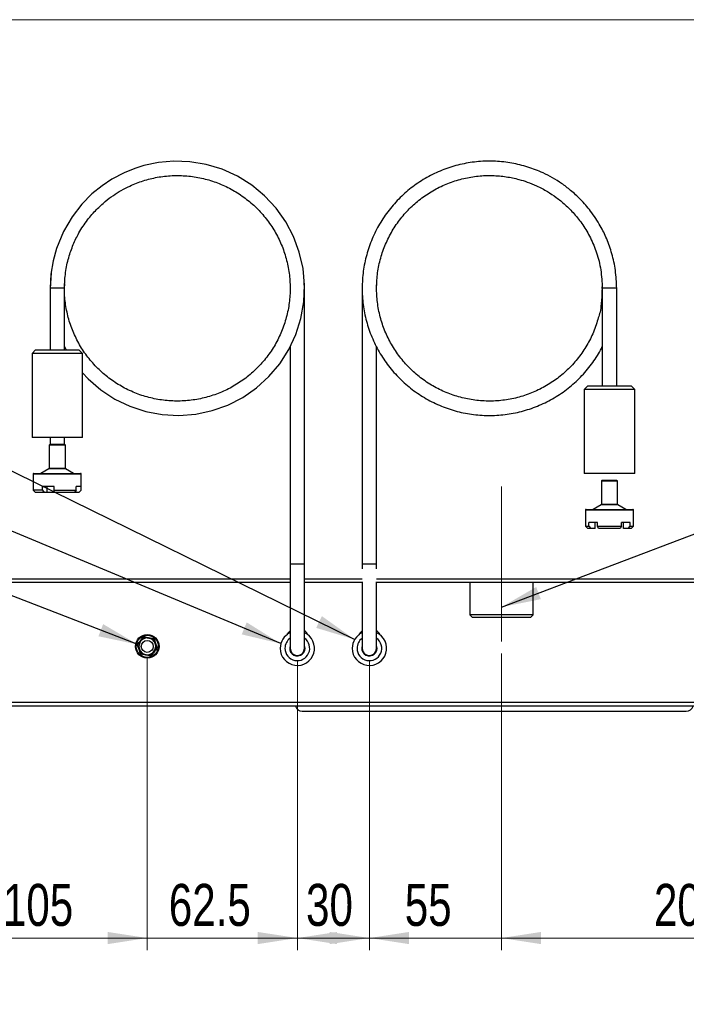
# Paper-space layout 'Specification Drawing' of a CAD drawing. Header units: millimetres. Extents: x 0 to 420, y 0 to 297.
# Tile 34 of 36: x 298 to 353, y 158 to 240. Entities that reach past the tile are written whole.
import ezdxf

# ---------------------------------------------------------------- set-up
doc = ezdxf.new("R2010")
doc.units = ezdxf.units.MM
doc.linetypes.add('CENTERX2', pattern=[20.32, 12.7, -2.54, 2.54, -2.54])
doc.styles.add('SLDTEXTSTYLE1', font='TXT', dxfattribs={"width": 0.75})
doc.dimstyles.new('SLDDIMSTYLE0', dxfattribs={"dimtxt": 0.18, "dimasz": 3.302, "dimexe": 0, "dimexo": 0.0625, "dimgap": 0, "dimtad": 0, "dimtih": 1, "dimtoh": 1, "dimdec": 0, "dimrnd": 1e-09, "dimzin": 0, "dimdsep": 46, "dimtxsty": 'Standard', "dimsah": 1, "dimcen": 0.09, "dimadec": 0, "dimazin": 0, "dimtfac": 3.302, "dimtdec": 0, "dimtofl": 0, "dimtmove": 0, "dimatfit": 3, "dimfxl": 0, "dimfrac": 2, "dimtolj": 1, "dimtzin": 0, "dimarcsym": 0})
doc.dimstyles.new('SLDDIMSTYLE10', dxfattribs={"dimtxt": 3.5, "dimasz": 3.302, "dimexe": 0, "dimexo": 0.0625, "dimgap": 0.875, "dimtad": 1, "dimdec": 1, "dimlfac": 5, "dimrnd": 1e-09, "dimzin": 12, "dimdsep": 46, "dimtxsty": 'SLDTEXTSTYLE1', "dimsah": 1, "dimcen": 0.09, "dimadec": 0, "dimazin": 3, "dimtfac": 1, "dimtdec": 1, "dimtmove": 0, "dimatfit": 0, "dimfxl": 0, "dimfrac": 2, "dimtolj": 1, "dimtzin": 12, "dimarcsym": 0})
doc.dimstyles.new('SLDDIMSTYLE11', dxfattribs={"dimtxt": 3.5, "dimasz": 3.302, "dimexe": 0, "dimexo": 0.0625, "dimgap": 0.875, "dimtad": 1, "dimdec": 1, "dimlfac": 5, "dimrnd": 1e-09, "dimzin": 12, "dimdsep": 46, "dimtxsty": 'SLDTEXTSTYLE1', "dimsah": 1, "dimcen": 0.09, "dimadec": 0, "dimazin": 3, "dimtfac": 1, "dimtdec": 1, "dimtofl": 0, "dimtmove": 0, "dimatfit": 3, "dimfxl": 0, "dimfrac": 2, "dimtolj": 1, "dimtzin": 12, "dimarcsym": 0})
doc.dimstyles.new('SLDDIMSTYLE7', dxfattribs={"dimtxt": 3.5, "dimasz": 3.302, "dimexe": 0, "dimexo": 0.0625, "dimgap": 0.875, "dimtad": 1, "dimlfac": 5, "dimrnd": 1e-09, "dimzin": 12, "dimdsep": 46, "dimtxsty": 'SLDTEXTSTYLE1', "dimsah": 1, "dimcen": 0.09, "dimadec": 0, "dimazin": 3, "dimtfac": 1, "dimtmove": 0, "dimatfit": 0, "dimfxl": 0, "dimfrac": 2, "dimtolj": 1, "dimtzin": 12, "dimarcsym": 0})
doc.dimstyles.new('SLDDIMSTYLE9', dxfattribs={"dimtxt": 3.5, "dimasz": 3.302, "dimexe": 0, "dimexo": 0.0625, "dimgap": 0.875, "dimtad": 1, "dimdec": 0, "dimlfac": 5, "dimrnd": 1e-09, "dimzin": 12, "dimdsep": 46, "dimtxsty": 'SLDTEXTSTYLE1', "dimsah": 1, "dimcen": 0.09, "dimadec": 0, "dimazin": 3, "dimtfac": 1, "dimtdec": 0, "dimtofl": 0, "dimtmove": 0, "dimatfit": 3, "dimfxl": 0, "dimfrac": 2, "dimtolj": 1, "dimtzin": 12, "dimarcsym": 0})

# ---------------------------------------------------------------- blocks, each defined once
blk = doc.blocks.new('_D_10')
at = {"color": 7, "linetype": 'Continuous', "lineweight": 0}
for p, q in [((278.975, 177.28), (278.975, 143.161)), ((387.346, 177.969), (387.346, 143.161)), ((387.346, 144.161), (278.975, 144.161))]:
    blk.add_line(p, q, dxfattribs=at)
at = {"color": 7, "linetype": 'Continuous', "lineweight": 18}
for points in [[(278.975, 144.161), (282.277, 143.653), (282.277, 144.669)], [(387.346, 144.161), (384.044, 144.669), (384.044, 143.653)]]:
    blk.add_solid(points, dxfattribs=at)
at = {"color": 7, "linetype": 'Continuous', "lineweight": 18, "insert": (324.052, 148.672), "char_height": 3.5, "attachment_point": 1, "style": 'SLDTEXTSTYLE1'}
blk.add_mtext('542', dxfattribs=at)
blk = doc.blocks.new('_D_11')
at = {"color": 7, "linetype": 'Continuous', "lineweight": 0}
for p, q in [((287.145, 186.461), (287.145, 162.309)), ((308.145, 186.621), (308.145, 162.309)), ((287.145, 163.309), (308.145, 163.309))]:
    blk.add_line(p, q, dxfattribs=at)
at = {"color": 7, "linetype": 'Continuous', "lineweight": 18}
for points in [[(287.145, 163.309), (290.447, 162.801), (290.447, 163.817)], [(308.145, 163.309), (304.843, 163.817), (304.843, 162.801)]]:
    blk.add_solid(points, dxfattribs=at)
at = {"color": 7, "linetype": 'Continuous', "lineweight": 18, "insert": (296.118, 167.821), "char_height": 3.5, "attachment_point": 1, "style": 'SLDTEXTSTYLE1'}
blk.add_mtext('105', dxfattribs=at)
blk = doc.blocks.new('_D_12')
at = {"color": 7, "linetype": 'Continuous', "lineweight": 0}
for p, q in [((308.145, 186.621), (308.145, 162.309)), ((320.645, 186.46), (320.645, 162.309)), ((308.145, 163.309), (301.795, 163.309)), ((308.145, 163.309), (320.645, 163.309)), ((320.645, 163.309), (326.995, 163.309))]:
    blk.add_line(p, q, dxfattribs=at)
at = {"color": 7, "linetype": 'Continuous', "lineweight": 18}
for points in [[(308.145, 163.309), (304.843, 163.817), (304.843, 162.801)], [(320.645, 163.309), (323.947, 162.801), (323.947, 163.817)]]:
    blk.add_solid(points, dxfattribs=at)
at = {"color": 7, "linetype": 'Continuous', "lineweight": 18, "insert": (309.936, 167.821), "char_height": 3.5, "attachment_point": 1, "style": 'SLDTEXTSTYLE1'}
blk.add_mtext('62.5', dxfattribs=at)
blk = doc.blocks.new('_D_13')
at = {"color": 7, "linetype": 'Continuous', "lineweight": 0}
for p, q in [((320.645, 186.46), (320.645, 162.309)), ((326.645, 186.46), (326.645, 162.309)), ((320.645, 163.309), (314.295, 163.309)), ((320.645, 163.309), (326.645, 163.309)), ((326.645, 163.309), (332.995, 163.309))]:
    blk.add_line(p, q, dxfattribs=at)
at = {"color": 7, "linetype": 'Continuous', "lineweight": 18}
for points in [[(320.645, 163.309), (317.343, 163.817), (317.343, 162.801)], [(326.645, 163.309), (329.947, 162.801), (329.947, 163.817)]]:
    blk.add_solid(points, dxfattribs=at)
at = {"color": 7, "linetype": 'Continuous', "lineweight": 18, "insert": (321.371, 167.821), "char_height": 3.5, "attachment_point": 1, "style": 'SLDTEXTSTYLE1'}
blk.add_mtext('30', dxfattribs=at)
blk = doc.blocks.new('_D_14')
at = {"color": 7, "linetype": 'Continuous', "lineweight": 0}
for p, q in [((326.645, 186.46), (326.645, 162.309)), ((337.645, 187.021), (337.645, 162.309)), ((326.645, 163.309), (320.295, 163.309)), ((326.645, 163.309), (337.645, 163.309)), ((337.645, 163.309), (343.995, 163.309))]:
    blk.add_line(p, q, dxfattribs=at)
at = {"color": 7, "linetype": 'Continuous', "lineweight": 18}
for points in [[(326.645, 163.309), (323.343, 163.817), (323.343, 162.801)], [(337.645, 163.309), (340.947, 162.801), (340.947, 163.817)]]:
    blk.add_solid(points, dxfattribs=at)
at = {"color": 7, "linetype": 'Continuous', "lineweight": 18, "insert": (329.593, 167.821), "char_height": 3.5, "attachment_point": 1, "style": 'SLDTEXTSTYLE1'}
blk.add_mtext('55', dxfattribs=at)
blk = doc.blocks.new('_D_15')
at = {"color": 7, "linetype": 'Continuous', "lineweight": 0}
for p, q in [((379.145, 188.101), (379.145, 162.309)), ((337.645, 187.021), (337.645, 162.309)), ((337.645, 163.309), (379.145, 163.309))]:
    blk.add_line(p, q, dxfattribs=at)
at = {"color": 7, "linetype": 'Continuous', "lineweight": 18}
for points in [[(337.645, 163.309), (340.947, 162.801), (340.947, 163.817)], [(379.145, 163.309), (375.843, 163.817), (375.843, 162.801)]]:
    blk.add_solid(points, dxfattribs=at)
at = {"color": 7, "linetype": 'Continuous', "lineweight": 18, "insert": (350.354, 167.821), "char_height": 3.5, "attachment_point": 1, "style": 'SLDTEXTSTYLE1'}
blk.add_mtext('207.5', dxfattribs=at)

psp = doc.layouts.new('Specification Drawing')

# ---------------------------------------------------------------- linework, layer by layer
at = {"color": 7, "linetype": 'Continuous', "lineweight": 18}
psp.add_line((393.1244, 239.8475), (273.3244, 239.8475), dxfattribs=at)
at = {"color": 7, "linetype": 'Continuous', "lineweight": 25}
for p, q in [((300.1278, 218.7385), (300.046, 217.4474)), ((320.0387, 217.5384), (320.0452, 217.4604)), ((321.2452, 217.4604), (321.2129, 217.9148)), ((326.0569, 217.672), (326.0452, 217.4604)), ((327.2452, 217.4604), (327.2738, 217.8633)), ((300.0452, 217.4604), (300.0452, 212.3315)), ((301.2452, 217.4604), (300.0452, 217.4604)), ((301.2452, 212.3315), (301.2452, 217.4604)), ((321.2452, 194.4604), (321.2452, 217.4604)), ((326.0452, 217.4604), (326.0452, 194.4604)), ((346.0452, 217.4604), (346.0452, 209.3315)), ((347.2452, 217.4604), (346.0452, 217.4604)), ((347.2452, 209.3315), (347.2452, 217.4604)), ((301.2452, 212.609), (301.3839, 212.3315)), ((320.0452, 212.5921), (320.0452, 194.4604)), ((327.2452, 194.4604), (327.2452, 212.5779)), ((298.8452, 212.3315), (298.5452, 212.0315)), ((298.5452, 212.0315), (298.5452, 205.0315)), ((298.7053, 212.0315), (298.5452, 212.0315)), ((302.7452, 212.0315), (298.7053, 212.0315)), ((298.8452, 212.3315), (298.9825, 212.3315)), ((298.9825, 212.3315), (302.4452, 212.3315)), ((302.7452, 212.0315), (302.4452, 212.3315)), ((302.7452, 205.0315), (302.7452, 212.0315)), ((344.8452, 209.3315), (344.5452, 209.0315)), ((344.8452, 209.3315), (348.4452, 209.3315)), ((348.7452, 209.0315), (348.4452, 209.3315)), ((344.5452, 209.0315), (344.5452, 202.0315)), ((348.7452, 209.0315), (344.5452, 209.0315)), ((348.7452, 202.0315), (348.7452, 209.0315)), ((298.7053, 205.0315), (298.5452, 205.0315)), ((302.7452, 205.0315), (298.7053, 205.0315)), ((299.972, 204.3815), (299.972, 202.4604)), ((300.0695, 204.4315), (300.022, 204.4315)), ((300.0452, 205.0315), (300.0452, 204.4315)), ((301.2684, 204.4315), (300.0695, 204.4315)), ((301.2452, 204.4315), (301.2452, 205.0315)), ((301.3184, 202.4604), (301.3184, 204.3815)), ((298.6452, 201.9815), (298.6452, 200.6315)), ((298.6952, 202.0315), (302.5952, 202.0315)), ((299.947, 202.4171), (299.2908, 202.0382)), ((301.9996, 202.0382), (301.3434, 202.4171)), ((302.6452, 200.6315), (302.6452, 201.9815)), ((348.7452, 202.0315), (344.5452, 202.0315)), ((345.972, 201.3815), (345.972, 199.4604)), ((347.2684, 201.4315), (346.022, 201.4315)), ((347.3184, 199.4604), (347.3184, 201.3815)), ((298.6452, 200.6315), (298.8452, 200.4315)), ((299.4283, 200.6315), (298.6452, 200.6315)), ((299.55, 200.4315), (298.8452, 200.4315)), ((300.3849, 200.9315), (299.4283, 200.9315)), ((299.4283, 200.6315), (299.4283, 200.9315)), ((299.4283, 200.6315), (299.55, 200.4315)), ((299.8177, 200.4315), (299.55, 200.4315)), ((299.8177, 200.4315), (299.8177, 200.9315)), ((300.4109, 200.4315), (299.8177, 200.4315)), ((300.3849, 200.6315), (300.3849, 200.9315)), ((300.3849, 200.6315), (302.2324, 200.6315)), ((300.4109, 200.4315), (300.3849, 200.6315)), ((302.0737, 200.4315), (300.4109, 200.4315)), ((302.2324, 200.6315), (302.0737, 200.4315)), ((302.4299, 200.4315), (302.0737, 200.4315)), ((302.6282, 200.9315), (302.2324, 200.9315)), ((302.2324, 200.6315), (302.2324, 200.9315)), ((302.4299, 200.4315), (302.6282, 200.6315)), ((302.4452, 200.4315), (302.4299, 200.4315)), ((302.4452, 200.4315), (302.6452, 200.6315)), ((302.6282, 200.6315), (302.6282, 200.9315)), ((302.6282, 200.6315), (302.6452, 200.6315)), ((345.947, 199.4171), (345.2908, 199.0382)), ((347.9996, 199.0382), (347.3434, 199.4171)), ((344.6452, 198.9815), (344.6452, 197.6315)), ((344.6952, 199.0315), (346.6452, 199.0315)), ((346.6452, 199.0315), (348.5952, 199.0315)), ((348.6452, 197.6315), (348.6452, 198.9815)), ((345.6452, 197.9315), (344.9131, 197.9315)), ((344.9131, 197.6315), (344.9131, 197.9315)), ((345.4674, 197.4315), (345.4674, 197.9315)), ((345.6452, 197.6315), (345.6452, 197.9315)), ((348.3772, 197.9315), (347.6452, 197.9315)), ((347.6452, 197.6315), (347.6452, 197.9315)), ((347.823, 197.4315), (347.823, 197.9315)), ((348.3772, 197.6315), (348.3772, 197.9315)), ((344.6452, 197.6315), (344.8452, 197.4315)), ((344.6452, 197.6315), (344.9131, 197.6315)), ((345.0863, 197.4315), (344.8452, 197.4315)), ((344.9131, 197.6315), (345.0863, 197.4315)), ((345.4674, 197.4315), (345.0863, 197.4315)), ((345.6452, 197.6315), (347.6452, 197.6315)), ((345.7452, 197.4315), (345.6452, 197.6315)), ((347.5452, 197.4315), (345.7452, 197.4315)), ((347.6452, 197.6315), (347.5452, 197.4315)), ((348.204, 197.4315), (347.823, 197.4315)), ((348.204, 197.4315), (348.3772, 197.6315)), ((348.4452, 197.4315), (348.204, 197.4315)), ((348.3772, 197.6315), (348.6452, 197.6315)), ((348.4452, 197.4315), (348.6452, 197.6315)), ((320.0452, 194.4604), (320.0452, 187.4604)), ((321.2452, 187.4604), (321.2452, 194.4604)), ((326.0452, 194.4604), (326.0452, 194.0853)), ((327.2452, 194.0853), (327.2452, 194.4604)), ((320.0452, 192.9404), (273.9965, 192.9404)), ((326.0452, 192.9404), (321.2452, 192.9404)), ((326.0452, 192.9921), (326.0452, 187.4604)), ((327.2452, 187.4604), (327.2452, 192.9921)), ((392.4509, 192.9404), (327.2452, 192.9404)), ((335.0012, 192.9404), (335.0012, 190.2526)), ((340.2892, 190.2526), (340.2892, 192.9404)), ((335.0012, 190.2526), (335.2332, 190.0206)), ((340.2892, 190.2526), (335.0012, 190.2526)), ((340.0572, 190.0206), (335.2332, 190.0206)), ((340.0572, 190.0206), (340.2892, 190.2526)), ((319.8098, 188.621), (319.7794, 188.621)), ((320.016, 187.3434), (320.0654, 187.3058)), ((320.0452, 187.4604), (320.0452, 187.3206)), ((321.2249, 187.3058), (321.2744, 187.3434)), ((321.2452, 187.3206), (321.2452, 187.4604)), ((326.016, 187.3434), (326.0654, 187.3058)), ((326.0367, 187.3271), (326.0452, 187.3253)), ((326.0452, 187.4604), (326.0452, 187.3206)), ((327.2249, 187.3058), (327.2744, 187.3434)), ((327.2452, 187.3206), (327.2452, 187.4604)), ((389.2252, 182.9406), (277.0652, 182.9406)), ((389.2252, 182.6206), (277.0652, 182.6206)), ((321.0452, 182.2204), (353.0452, 182.2204))]:
    psp.add_line(p, q, dxfattribs=at)
at = {"color": 8, "linetype": 'Continuous', "lineweight": 25}
for p, q in [((300.0233, 204.3815), (299.972, 204.3815)), ((301.3184, 204.3815), (300.0233, 204.3815)), ((302.6452, 201.9815), (298.6452, 201.9815)), ((299.2908, 202.0382), (299.3941, 202.0382)), ((299.3941, 202.0382), (301.9996, 202.0382)), ((300.0002, 202.4171), (299.947, 202.4171)), ((299.972, 202.4604), (301.3184, 202.4604)), ((301.3434, 202.4171), (300.0002, 202.4171)), ((347.3184, 201.3815), (345.972, 201.3815)), ((347.3434, 199.4171), (345.947, 199.4171)), ((345.972, 199.4604), (346.6452, 199.4604)), ((346.6452, 199.4604), (347.3184, 199.4604)), ((346.6452, 198.9815), (344.6452, 198.9815)), ((345.2908, 199.0382), (347.9996, 199.0382)), ((348.6452, 198.9815), (346.6452, 198.9815)), ((321.2452, 194.4604), (320.0452, 194.4604)), ((327.2452, 194.4604), (326.0452, 194.4604)), ((273.9937, 193.2604), (320.0452, 193.2604)), ((321.2452, 193.2604), (326.0523, 193.2604)), ((327.2381, 193.2604), (392.4537, 193.2604))]:
    psp.add_line(p, q, dxfattribs=at)
at = {"color": 7, "linetype": 'CENTERX2', "lineweight": 18, "ltscale": 1.8}
psp.add_line((337.6452, 188.0206), (337.6452, 200.9345), dxfattribs=at)
at = {"color": 7, "linetype": 'Continuous', "lineweight": 25, "flags": 128}
for points in [[(302.7452, 210.4276), (303.2104, 209.905), (304.263, 208.9971), (305.4298, 208.2322), (306.6928, 207.6248), (308.0189, 207.1909), (309.3856, 206.9355), (310.7841, 206.8613), (312.179, 206.972), (313.5375, 207.2626), (314.8539, 207.7318), (316.1003, 208.3719), (317.2448, 209.1655), (318.2751, 210.1021), (319.1788, 211.1725), (319.9318, 212.3497), (320.5202, 213.6077), (320.9415, 214.9414), (321.1837, 216.3205), (321.2423, 217.7094), (321.1178, 219.0986), (320.8103, 220.4656), (320.3274, 221.7748), (319.6797, 223.0046), (318.8701, 224.147), (317.9176, 225.1722), (316.8465, 226.0571), (315.6619, 226.7981), (314.3864, 227.3782), (313.0533, 227.7832), (311.6908, 228.0087), (310.3505, 228.0563), (309.0683, 227.9424), (307.8677, 227.6901), (307.0992, 227.4497), (306.2143, 227.0899), (305.1976, 226.5535), (304.3769, 226.0085), (303.5335, 225.3207), (302.6879, 224.4633), (301.8812, 223.423), (301.1637, 222.1998), (300.5822, 220.7916), (300.2948, 219.747), (300.11, 218.6309), (300.0452, 217.4604), (300.0452, 217.4604)], [(320.0452, 188.9206), (319.8695, 188.7517), (319.7579, 188.5818)], [(326.0452, 188.9206), (325.8695, 188.7517), (325.7579, 188.5819)], [(307.3509, 187.7705), (307.5961, 188.0557), (307.6144, 188.0769)], [(307.6144, 188.0769), (307.8454, 188.3457), (307.8778, 188.3834)], [(307.8778, 188.3834), (307.9788, 188.3644), (308.275, 188.3085)], [(308.275, 188.3085), (308.3519, 188.294), (308.6721, 188.2336)], [(308.6721, 188.2336), (308.7965, 187.8786), (308.8058, 187.8522)], [(307.4846, 187.3891), (307.3674, 187.7235), (307.3509, 187.7705)], [(307.6183, 187.0077), (307.4939, 187.3626), (307.4846, 187.3891)], [(308.676, 187.1643), (308.445, 186.8955), (308.4126, 186.8578)], [(308.9395, 187.4708), (308.6943, 187.1856), (308.676, 187.1643)], [(308.8058, 187.8522), (308.923, 187.5177), (308.9395, 187.4708)], [(321.2852, 187.4604), (321.2466, 187.6793), (321.2452, 187.6832)], [(327.2852, 187.4604), (327.2466, 187.6793), (327.2452, 187.6831)], [(307.6183, 187.0077), (307.7193, 186.9886), (308.0154, 186.9328)], [(308.0154, 186.9328), (308.0924, 186.9182), (308.4126, 186.8578)]]:
    psp.add_lwpolyline(points, dxfattribs=at)
at = {"color": 7, "linetype": 'Continuous', "lineweight": 25}
for radius in [0.986, 0.9182, 0.5]:
    psp.add_circle((308.1452, 187.6206), radius, dxfattribs=at)
for centre, radius, start, end in [((300.022, 204.3815), 0.05, 90.002935, 179.990235), ((301.2684, 204.3815), 0.05, 0.009765, 89.997065), ((298.6952, 201.9815), 0.05, 89.993277, 180.013554), ((299.2658, 202.0815), 0.05, 269.981167, 299.998976), ((299.922, 202.4604), 0.0499, 299.957916, 0.047404), ((301.3683, 202.4604), 0.0499, 179.952596, 240.042084), ((302.0246, 202.0815), 0.05, 240.001024, 270.018833), ((302.5952, 201.9815), 0.05, 359.986446, 90.006723), ((346.022, 201.3815), 0.05, 89.998106, 179.995063), ((347.2684, 201.3815), 0.05, 359.993276, 90.006724), ((345.922, 199.4604), 0.05, 300.014808, 359.990512), ((347.3684, 199.4604), 0.05, 180.006073, 240.000437), ((344.6952, 198.9815), 0.05, 89.998106, 180.001894), ((345.2658, 199.0815), 0.05, 270.006439, 299.999197), ((348.0246, 199.0815), 0.05, 240.000803, 269.993561), ((348.5952, 198.9815), 0.05, 359.998106, 90.001894), ((320.6452, 187.4604), 1.43, 114.808848, 180.000356), ((320.6452, 187.4604), 1.43, 180.000057, 65.192741), ((320.6454, 188.1208), 0.9997, 27.461987, 53.134877), ((326.6452, 187.4604), 1.43, 114.808537, 179.999651), ((326.6452, 187.4604), 1.43, 180.000109, 65.191991), ((326.645, 188.1205), 1.0002, 27.467107, 53.129477), ((308.1452, 187.6206), 0.7, 139.315372, 199.316269), ((308.1452, 187.6206), 0.7, 79.315837, 139.316612), ((308.1452, 187.6206), 0.7, 19.315663, 79.316223), ((308.1452, 187.6206), 0.7, 199.31685, 259.315036), ((308.1452, 187.6206), 0.7, 259.316207, 319.31592), ((308.1452, 187.6206), 0.7, 319.316701, 19.315899), ((320.6452, 187.4604), 0.64, 159.641296, 0.000048), ((320.6452, 187.4604), 0.6, 180.000032, 359.999968), ((326.6452, 187.4604), 0.64, 159.635478, 0.000146), ((326.6452, 187.4604), 0.6, 179.999825, 0.000175), ((321.0452, 182.8204), 0.6, 199.449785, 269.999366), ((353.0452, 182.8204), 0.6, 270.000626, 340.550792)]:
    psp.add_arc(centre, radius, start, end, dxfattribs=at)
at = {"color": 8, "linetype": 'Continuous', "lineweight": 25}
for centre, start, end in [((320.6452, 187.4604), 180.000066, 54.372937), ((320.6452, 187.4604), 125.629651, 179.999769), ((326.6452, 187.4604), 179.999977, 54.372022), ((326.6452, 187.4604), 125.627815, 180.000663)]:
    psp.add_arc(centre, 1.03, start, end, dxfattribs=at)
at = {"color": 7, "linetype": 'Continuous', "lineweight": 25}
for points, knots in [([(347.2452, 217.4604), (347.2248, 217.9612), (347.1851, 218.9332), (346.8818, 220.315), (346.4502, 221.5544), (345.8638, 222.7495), (345.1339, 223.8591), (344.2857, 224.8409), (343.4609, 225.6005), (342.6772, 226.1927), (341.9085, 226.6756), (340.9799, 227.1557), (339.8535, 227.5938), (338.519, 227.9239), (337.1376, 228.0797), (335.7385, 228.0524), (334.3552, 227.8414), (333.0117, 227.4509), (331.7297, 226.8866), (330.534, 226.1589), (329.4447, 225.2811), (328.4793, 224.2673), (327.6554, 223.1345), (326.9881, 221.9046), (326.4878, 220.5975), (326.1634, 219.2342), (326.0214, 217.8416), (326.0633, 216.4428), (326.2887, 215.0604), (326.6943, 213.7199), (327.2719, 212.4453), (328.0119, 211.257), (328.9029, 210.1754), (329.927, 209.2217), (331.0672, 208.4106), (332.3054, 207.7557), (333.6182, 207.2698), (334.9826, 206.9606), (336.3765, 206.8329), (337.776, 206.89), (339.1543, 207.1302), (340.4894, 207.549), (341.7597, 208.1406), (342.9392, 208.8938), (344.0116, 209.7937), (344.9488, 210.8317), (345.6359, 211.7787), (345.9436, 212.4044), (346.0452, 212.6109)], [0, 0, 0, 0, 0.0244039, 0.0473668, 0.068679, 0.0882891, 0.1121526, 0.1332408, 0.1514113, 0.1667367, 0.1810911, 0.1956314, 0.217669, 0.2398667, 0.2624962, 0.2852733, 0.3079218, 0.3305445, 0.3533151, 0.3760383, 0.3986151, 0.4213508, 0.4441198, 0.4667309, 0.4893999, 0.5121827, 0.5348813, 0.5574763, 0.5802385, 0.6029956, 0.6255854, 0.6482925, 0.6710737, 0.6937311, 0.7163505, 0.7391217, 0.7618497, 0.7844259, 0.8071559, 0.8299238, 0.8525369, 0.8751971, 0.8979764, 0.9206769, 0.9432664, 0.9660243, 0.9887839, 1, 1, 1, 1]), ([(301.2452, 217.4604), (301.2633, 217.9045), (301.2985, 218.7665), (301.5674, 219.9918), (301.9501, 221.0909), (302.4702, 222.1508), (303.1175, 223.1347), (303.8697, 224.0053), (304.601, 224.679), (305.2961, 225.2042), (305.9777, 225.6324), (306.8012, 226.0581), (307.8001, 226.4467), (308.9835, 226.7394), (310.2085, 226.8776), (311.4493, 226.8533), (312.6759, 226.6662), (313.8673, 226.3199), (315.0042, 225.8195), (316.0645, 225.1741), (317.0305, 224.3957), (317.8867, 223.4967), (318.6173, 222.4922), (319.209, 221.4015), (319.6527, 220.2424), (319.9404, 219.0334), (320.0663, 217.7984), (320.0291, 216.558), (319.8292, 215.3321), (319.4695, 214.1434), (318.9573, 213.0131), (318.3011, 211.9593), (317.511, 211.0001), (316.6028, 210.1544), (315.5917, 209.4351), (314.4937, 208.8543), (313.3295, 208.4235), (312.1196, 208.1493), (310.8834, 208.036), (309.6424, 208.0866), (308.4201, 208.2996), (307.2361, 208.6711), (306.1097, 209.1957), (305.0634, 209.8634), (304.1139, 210.6623), (303.2768, 211.5797), (302.5677, 212.5995), (301.9998, 213.7026), (301.5788, 214.8712), (301.3245, 216.0858), (301.2209, 217.0927), (301.2615, 217.6838), (301.2738, 217.8633)], [0, 0, 0, 0, 0.0224008, 0.0434789, 0.0630418, 0.0810423, 0.1029471, 0.1223044, 0.1389835, 0.153051, 0.1662272, 0.1795739, 0.1998026, 0.2201784, 0.2409504, 0.261858, 0.2826475, 0.3034134, 0.324315, 0.345173, 0.3658967, 0.3867662, 0.4076664, 0.4284216, 0.4492299, 0.4701427, 0.4909782, 0.5117186, 0.5326125, 0.5535017, 0.5742374, 0.5950806, 0.6159919, 0.6367897, 0.6575524, 0.6784545, 0.6993171, 0.7200401, 0.7409045, 0.7618036, 0.7825606, 0.8033609, 0.8242704, 0.8451077, 0.8658431, 0.886733, 0.9076244, 0.9283627, 0.9492023, 0.9701159, 0.9909217, 1, 1, 1, 1]), ([(346.0387, 217.5384), (346.0417, 217.4769), (346.0454, 217.4014), (346.0435, 217.9592), (345.9902, 215.7951), (345.7406, 215.0911), (345.3362, 213.7792), (344.7814, 212.7065), (344.0853, 211.6686), (343.2595, 210.7436), (342.32, 209.9325), (341.282, 209.2522), (340.162, 208.7136), (338.9823, 208.3276), (337.7624, 208.0996), (336.522, 208.0338), (335.284, 208.132), (334.0705, 208.3916), (332.901, 208.8084), (331.7957, 209.3761), (330.7759, 210.0833), (329.8577, 210.918), (329.0562, 211.8673), (328.3873, 212.913), (327.8617, 214.0367), (327.4878, 215.2205), (327.2729, 216.4437), (327.2207, 217.6832), (327.3314, 218.9192), (327.6042, 220.1315), (328.0336, 221.2959), (328.6118, 222.3937), (329.33, 223.4071), (330.1753, 224.3169), (331.1319, 225.1073), (332.1845, 225.7657), (333.3157, 226.2802), (334.5001, 226.64), (335.7037, 226.8392), (336.8913, 226.8813), (338.0292, 226.7803), (338.9916, 226.5779), (339.8351, 226.3141), (340.633, 225.9897), (341.4425, 225.5626), (342.2372, 225.0348), (342.9894, 224.4214), (343.7403, 223.6603), (344.4553, 222.7378), (345.0949, 221.6489), (345.6107, 220.3921), (345.9733, 218.9778), (346.0207, 217.9761), (346.0452, 217.4604)], [0, 0, 0, 0, 0.00171252, 0.00210318, 0.02337278, 0.0443764, 0.0653225, 0.08614641, 0.10712245, 0.12811547, 0.14895734, 0.16987731, 0.19088899, 0.21180968, 0.23265629, 0.25365496, 0.27463552, 0.29546511, 0.31641876, 0.3374275, 0.35830891, 0.37918553, 0.40019097, 0.42114284, 0.44196582, 0.46293788, 0.48393127, 0.50477463, 0.52568701, 0.54669541, 0.5676176, 0.58845793, 0.6094525, 0.63043511, 0.65126581, 0.67221554, 0.69322641, 0.71411596, 0.73482238, 0.75493119, 0.77423215, 0.79262581, 0.80469936, 0.81902275, 0.83625791, 0.85102906, 0.86734584, 0.88540273, 0.90514072, 0.92640226, 0.94924629, 0.97387404, 1, 1, 1, 1]), ([(307.311, 187.778), (307.3326, 187.8028), (307.4423, 187.9281), (307.6277, 188.1418), (307.7892, 188.3328), (307.8644, 188.4218)], [0, 0, 0, 0, 0.1161808, 0.5883584, 1, 1, 1, 1]), ([(307.8644, 188.4218), (307.8966, 188.4154), (308.06, 188.3831), (308.3378, 188.3293), (308.584, 188.285), (308.6986, 188.2644)], [0, 0, 0, 0, 0.11618581, 0.58836803, 1, 1, 1, 1]), ([(307.8644, 188.4218), (307.8645, 188.4216), (307.8663, 188.4164), (307.8696, 188.407), (307.8737, 188.3954), (307.8763, 188.3878), (307.8775, 188.3843), (307.8778, 188.3834)], [0, 0, 0, 0, 0.0154017, 0.4075243, 0.7309937, 0.9274495, 1, 1, 1, 1]), ([(308.6986, 188.2644), (308.6985, 188.2642), (308.6949, 188.26), (308.6884, 188.2525), (308.6804, 188.2432), (308.6751, 188.2371), (308.6728, 188.2343), (308.6721, 188.2336)], [0, 0, 0, 0, 0.0154009, 0.4074362, 0.7309161, 0.9274031, 1, 1, 1, 1]), ([(308.6986, 188.2644), (308.7092, 188.2333), (308.7629, 188.0757), (308.8553, 187.8082), (308.94, 187.5728), (308.9794, 187.4632)], [0, 0, 0, 0, 0.11618212, 0.58836366, 1, 1, 1, 1]), ([(307.3509, 187.7705), (307.35, 187.7707), (307.3464, 187.7713), (307.3385, 187.7728), (307.3264, 187.7751), (307.3166, 187.7769), (307.3112, 187.778), (307.311, 187.778)], [0, 0, 0, 0, 0.0725563, 0.268995, 0.5926235, 0.984609, 1, 1, 1, 1]), ([(307.5918, 186.9769), (307.5812, 187.008), (307.5275, 187.1656), (307.4351, 187.4331), (307.3504, 187.6684), (307.311, 187.778)], [0, 0, 0, 0, 0.1161801, 0.5883651, 1, 1, 1, 1]), ([(308.9794, 187.4632), (308.9578, 187.4385), (308.8481, 187.3132), (308.6627, 187.0995), (308.5012, 186.9084), (308.426, 186.8195)], [0, 0, 0, 0, 0.1161849, 0.5883657, 1, 1, 1, 1]), ([(308.9794, 187.4632), (308.9792, 187.4633), (308.9738, 187.4643), (308.9641, 187.4661), (308.9519, 187.4684), (308.944, 187.4699), (308.9404, 187.4706), (308.9395, 187.4708)], [0, 0, 0, 0, 0.015391, 0.4075207, 0.731005, 0.9274437, 1, 1, 1, 1]), ([(307.6183, 187.0077), (307.6176, 187.0069), (307.6153, 187.0042), (307.61, 186.9981), (307.602, 186.9887), (307.5955, 186.9812), (307.5919, 186.977), (307.5918, 186.9769)], [0, 0, 0, 0, 0.0726126, 0.2689884, 0.5925796, 0.9847106, 1, 1, 1, 1]), ([(308.426, 186.8195), (308.3938, 186.8259), (308.2304, 186.8581), (307.9526, 186.9119), (307.7064, 186.9562), (307.5918, 186.9769)], [0, 0, 0, 0, 0.1161858, 0.5883611, 1, 1, 1, 1]), ([(308.4126, 186.8578), (308.4129, 186.8569), (308.4141, 186.8535), (308.4168, 186.8459), (308.4208, 186.8342), (308.4241, 186.8249), (308.4259, 186.8197), (308.426, 186.8195)], [0, 0, 0, 0, 0.0725989, 0.2690548, 0.5924757, 0.9845983, 1, 1, 1, 1])]:
    psp.add_open_spline(points, degree=3, knots=knots, dxfattribs=at)

# ---------------------------------------------------------------- dimensions: what is measured, and where the dimension line sits
at = {"color": 7, "linetype": 'Continuous', "lineweight": 18}
for base, p1, p2, dimstyle, picture, middle in [((379.1452, 163.3095), (337.6452, 188.0206), (379.1452, 189.1006), 'SLDDIMSTYLE11', '_D_15', (356.1724, 163.3095)), ((337.6452, 163.3095), (326.6452, 187.4604), (337.6452, 188.0206), 'SLDDIMSTYLE7', '_D_14', (332.179, 163.3095)), ((308.1452, 163.3095), (287.1452, 187.4606), (308.1452, 187.6206), 'SLDDIMSTYLE7', '_D_11', (299.9975, 163.3095)), ((320.6452, 163.3095), (308.1452, 187.6206), (320.6452, 187.4604), 'SLDDIMSTYLE10', '_D_12', (314.4614, 163.3095))]:
    dim = psp.add_linear_dim(base=base, p1=p1, p2=p2, dimstyle=dimstyle, dxfattribs=at)
    dim.commit()
    dim.dimension.update_dxf_attribs({"geometry": picture, "text_midpoint": middle, "dimtype": 160})
for base, p1, p2, dimstyle, picture, middle in [((326.6452, 163.3095), (320.6452, 187.4604), (326.6452, 187.4604), 'SLDDIMSTYLE7', '_D_13', (323.9569, 163.3095)), ((278.9752, 144.1606), (387.3458, 178.9689), (278.9752, 178.28), 'SLDDIMSTYLE9', '_D_10', (327.9313, 144.1606))]:
    dim = psp.add_linear_dim(base=base, p1=p1, p2=p2, angle=0, dimstyle=dimstyle, dxfattribs=at)
    dim.commit()
    dim.dimension.update_dxf_attribs({"geometry": picture, "text_midpoint": middle, "dimtype": 160})

# ---------------------------------------------------------------- leaders
at = {"color": 7, "linetype": 'Continuous', "lineweight": 0}
for points in [[(325.4163, 188.1917), (254.316, 223.0993)], [(319.2675, 187.8435), (255.2833, 214.5993)], [(337.6452, 190.889), (399.1875, 214.2243)], [(307.3509, 187.7705), (255.6042, 207.8493)]]:
    psp.add_leader(points, dimstyle='SLDDIMSTYLE0', dxfattribs=at)

doc.saveas('drawing.dxf')
